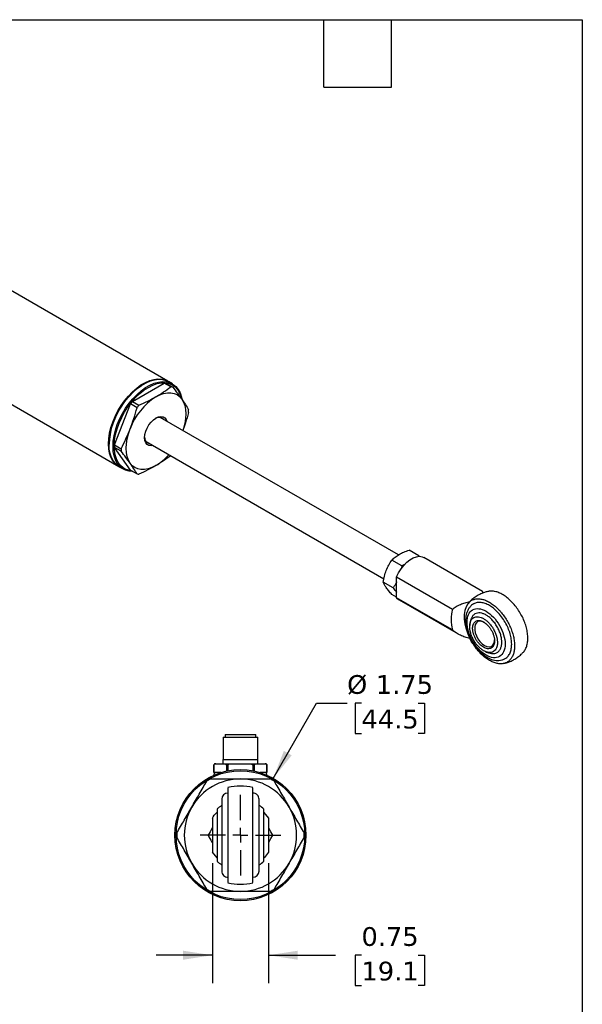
# Model space of a CAD drawing. Header units: inches. Extents: x 0.7 to 32.2, y 0.7 to 24.8.
# Tile 5 of 5: x 24.7 to 32.2, y 11.6 to 24.8. Entities that reach past the tile are written whole.
import ezdxf

# ---------------------------------------------------------------- set-up
doc = ezdxf.new("R2010")
doc.units = ezdxf.units.IN
doc.header["$LTSCALE"] = 3
doc.header["$MEASUREMENT"] = 0
doc.linetypes.add('SLD-Center', pattern=[0.75, 0.6, -0.05, 0.05, -0.05])
doc.linetypes.add('SLD-Solid', pattern=[0])
doc.layers.add('CENTER', color=40, linetype='SLD-Center')
doc.layers.add('DIMENSIONS', color=140, linetype='SLD-Solid', lineweight=25)
doc.layers.add('TEXT', color=140, linetype='SLD-Solid', lineweight=25)
doc.styles.add('SLDTEXTSTYLE0', font='VERDANA.TTF')
doc.dimstyles.new('SLDDIMSTYLE5', dxfattribs={"dimtxt": 0.254883, "dimasz": 0.39, "dimexe": 0, "dimexo": 0.0625, "dimgap": 0.063721, "dimtad": 0, "dimtih": 1, "dimtoh": 1, "dimrnd": 1e-09, "dimzin": 12, "dimdsep": 46, "dimtxsty": 'SLDTEXTSTYLE0', "dimsah": 1, "dimcen": 0, "dimadec": 0, "dimazin": 3, "dimtfac": 1, "dimtofl": 0, "dimtmove": 0, "dimatfit": 3, "dimfxl": 0, "dimfrac": 2, "dimtolj": 1, "dimtzin": 12, "dimarcsym": 0})
doc.dimstyles.new('SLDDIMSTYLE6', dxfattribs={"dimtxt": 0.254883, "dimasz": 0.39, "dimexe": 0, "dimexo": 0.0625, "dimgap": 0.063721, "dimtad": 0, "dimtih": 1, "dimtoh": 1, "dimrnd": 1e-09, "dimdsep": 46, "dimtxsty": 'SLDTEXTSTYLE0', "dimsah": 1, "dimcen": 0.09, "dimadec": 0, "dimazin": 2, "dimtfac": 1, "dimtmove": 0, "dimatfit": 0, "dimfxl": 0, "dimfrac": 2, "dimtolj": 1, "dimtzin": 12, "dimarcsym": 0})

# ---------------------------------------------------------------- blocks, each defined once
blk = doc.blocks.new('_D_6')
at = {"layer": 'DIMENSIONS'}
for p, q in [((28.122, 14.62), (28.702, 15.624)), ((28.702, 15.624), (29.109, 15.624)), ((29.301, 15.624), (29.215, 15.624)), ((29.215, 15.624), (29.215, 15.219)), ((30.058, 15.624), (30.144, 15.624)), ((30.144, 15.624), (30.144, 15.219)), ((29.215, 15.219), (29.301, 15.219)), ((30.144, 15.219), (30.058, 15.219))]:
    blk.add_line(p, q, dxfattribs=at)
blk.add_solid([(28.122, 14.62), (28.369, 14.928), (28.265, 14.988)], dxfattribs=at)
at = {"layer": 'DIMENSIONS', "char_height": 0.25, "attachment_point": 1, "style": 'SLDTEXTSTYLE0'}
for s, insert in [('%%c', (29.109, 15.999)), ('1.75', (29.493, 15.999)), ('44.5', (29.301, 15.537))]:
    blk.add_mtext(s, dxfattribs=dict(at, insert=insert))
blk = doc.blocks.new('_D_7')
at = {"layer": 'DIMENSIONS'}
for p, q in [((27.31, 13.487), (27.31, 11.884)), ((28.06, 13.487), (28.06, 11.884)), ((27.31, 12.259), (26.56, 12.259)), ((28.06, 12.259), (28.956, 12.259)), ((29.301, 12.259), (29.215, 12.259)), ((29.215, 12.259), (29.215, 11.854)), ((30.058, 12.259), (30.144, 12.259)), ((30.144, 12.259), (30.144, 11.854)), ((29.215, 11.854), (29.301, 11.854)), ((30.144, 11.854), (30.058, 11.854))]:
    blk.add_line(p, q, dxfattribs=at)
for points in [[(27.31, 12.259), (26.92, 12.319), (26.92, 12.199)], [(28.06, 12.259), (28.45, 12.199), (28.45, 12.319)]]:
    blk.add_solid(points, dxfattribs=at)
at = {"layer": 'DIMENSIONS', "char_height": 0.25, "attachment_point": 1, "style": 'SLDTEXTSTYLE0'}
for s, insert in [('0.75', (29.301, 12.634)), ('19.1', (29.301, 12.172))]:
    blk.add_mtext(s, dxfattribs=dict(at, insert=insert))
blk = doc.blocks.new('SW_CENTERMARKSYMBOL_2')
at = {"layer": 'CENTER', "color": 0}
for p, q in [((0, 0.2), (0, 0.54)), ((-0.2, 0), (-0.54, 0)), ((0, 0), (-0.1, 0)), ((0, 0), (0, 0.1)), ((0, 0), (0, -0.1)), ((0, 0), (0.1, 0)), ((0.2, 0), (0.54, 0)), ((0, -0.2), (0, -0.54))]:
    blk.add_line(p, q, dxfattribs=at)

msp = doc.modelspace()

# ---------------------------------------------------------------- linework, layer by layer
for p, q in [((26.715, 19.923), (21.077, 23.178)), ((20.092, 22.23), (26.059, 18.786)), ((26.243, 19.652), (26.668, 19.896)), ((26.395, 19.886), (26.387, 19.881)), ((26.754, 19.847), (26.668, 19.896)), ((26.694, 19.894), (26.781, 19.844)), ((26.776, 19.888), (26.723, 19.918)), ((26.005, 19.072), (26.217, 19.619)), ((26.304, 19.569), (26.217, 19.619)), ((26.243, 19.652), (26.33, 19.602)), ((29.794, 17.604), (26.614, 19.439)), ((26.619, 19.438), (26.622, 19.434)), ((25.931, 19.091), (25.931, 19.082)), ((26.005, 19.072), (26.092, 19.022)), ((26.427, 19.116), (29.601, 17.283)), ((26.427, 19.112), (26.432, 19.113)), ((26.217, 18.735), (26.005, 19.037)), ((26.092, 18.987), (26.005, 19.037)), ((26.066, 18.782), (26.12, 18.751)), ((26.217, 18.735), (26.304, 18.685)), ((30.067, 17.592), (29.937, 17.667)), ((29.838, 17.459), (29.708, 17.534)), ((30.067, 17.592), (30.059, 17.584)), ((30.076, 17.582), (30.067, 17.592)), ((30.919, 17.117), (30.134, 17.57)), ((29.838, 17.459), (29.83, 17.416)), ((29.877, 17.474), (29.838, 17.459)), ((29.723, 17.163), (29.593, 17.239)), ((29.771, 17.309), (30.516, 16.879)), ((29.771, 17.033), (29.771, 17.309)), ((29.771, 17.038), (29.708, 17.075)), ((30.516, 16.603), (29.771, 17.033)), ((29.806, 17.002), (30.591, 16.549)), ((27.453, 15.17), (27.453, 14.874)), ((27.453, 15.17), (27.685, 15.17)), ((27.48, 15.206), (27.48, 15.17)), ((27.48, 15.206), (27.685, 15.206)), ((27.685, 15.206), (27.89, 15.206)), ((27.685, 15.17), (27.917, 15.17)), ((27.89, 15.17), (27.89, 15.206)), ((27.917, 14.874), (27.917, 15.17)), ((27.451, 14.874), (27.451, 14.815)), ((27.451, 14.874), (27.685, 14.874)), ((27.685, 14.874), (27.919, 14.874)), ((27.919, 14.815), (27.919, 14.874)), ((27.33, 14.796), (27.33, 14.697)), ((27.33, 14.796), (27.331, 14.796)), ((27.331, 14.697), (27.331, 14.796)), ((27.355, 14.815), (27.473, 14.815)), ((27.497, 14.796), (27.519, 14.796)), ((27.497, 14.796), (27.497, 14.717)), ((27.519, 14.721), (27.519, 14.796)), ((27.566, 14.815), (27.803, 14.815)), ((27.851, 14.796), (27.873, 14.796)), ((27.851, 14.796), (27.851, 14.721)), ((27.873, 14.717), (27.873, 14.796)), ((27.897, 14.815), (28.015, 14.815)), ((28.039, 14.697), (28.039, 14.796)), ((28.039, 14.796), (28.039, 14.697)), ((28.039, 14.796), (28.039, 14.796)), ((27.33, 14.697), (27.331, 14.697)), ((27.37, 14.697), (27.331, 14.697)), ((27.423, 14.697), (27.37, 14.697)), ((27.999, 14.697), (27.946, 14.697)), ((28.039, 14.697), (27.999, 14.697)), ((28.039, 14.697), (28.039, 14.697)), ((27.31, 14.088), (27.31, 13.637)), ((27.997, 14.165), (28.06, 14.088)), ((28.06, 14.088), (28.06, 13.637)), ((27.372, 13.56), (27.31, 13.637))]:
    msp.add_line(p, q)
at = {"flags": 128}
for points in [[(26.063, 18.784), (26.048, 18.792), (26.011, 18.823), (25.98, 18.862), (25.955, 18.908), (25.937, 18.962), (25.926, 19.022), (25.923, 19.087), (25.926, 19.156), (25.937, 19.228), (25.955, 19.303), (25.98, 19.378), (26.011, 19.453), (26.048, 19.526), (26.091, 19.597), (26.138, 19.663), (26.189, 19.725), (26.243, 19.781), (26.3, 19.831), (26.357, 19.873), (26.416, 19.906), (26.474, 19.931), (26.53, 19.947), (26.584, 19.953), (26.635, 19.951), (26.682, 19.938), (26.719, 19.921)], [(26.066, 18.782), (26.056, 18.788), (26.019, 18.818), (25.988, 18.857), (25.963, 18.904), (25.945, 18.957), (25.934, 19.017), (25.931, 19.082), (25.934, 19.151), (25.945, 19.224), (25.963, 19.298), (25.988, 19.373), (26.019, 19.448), (26.056, 19.521), (26.099, 19.592), (26.146, 19.659), (26.197, 19.721), (26.251, 19.777), (26.308, 19.826), (26.365, 19.868), (26.424, 19.902), (26.482, 19.926), (26.538, 19.942), (26.592, 19.949), (26.643, 19.946), (26.69, 19.934), (26.723, 19.918)], [(26.243, 18.72), (26.199, 18.723), (26.152, 18.736), (26.109, 18.757), (26.072, 18.788), (26.041, 18.826), (26.016, 18.873), (25.998, 18.927), (25.987, 18.986), (25.984, 19.051), (25.987, 19.121), (25.998, 19.193), (26.016, 19.268), (26.041, 19.343), (26.072, 19.418), (26.109, 19.491), (26.152, 19.561), (26.199, 19.628), (26.25, 19.69), (26.304, 19.746), (26.361, 19.795), (26.418, 19.837), (26.477, 19.871), (26.535, 19.896), (26.591, 19.912), (26.645, 19.918), (26.696, 19.915), (26.743, 19.903), (26.786, 19.881), (26.823, 19.851), (26.854, 19.812), (26.879, 19.766), (26.897, 19.712), (26.902, 19.688)], [(26.456, 19.841), (26.514, 19.871), (26.571, 19.891), (26.627, 19.902), (26.679, 19.903), (26.728, 19.894), (26.773, 19.876), (26.812, 19.849), (26.846, 19.813), (26.873, 19.769), (26.893, 19.717), (26.902, 19.678)], [(26.232, 18.727), (26.207, 18.73), (26.16, 18.743), (26.118, 18.766), (26.082, 18.797), (26.051, 18.838), (26.028, 18.886), (26.011, 18.941), (26.002, 19.002), (26, 19.068), (26.005, 19.139), (26.018, 19.212), (26.039, 19.287), (26.066, 19.363), (26.099, 19.437), (26.138, 19.51), (26.183, 19.579), (26.232, 19.644), (26.284, 19.704), (26.34, 19.757), (26.397, 19.803), (26.456, 19.841)], [(26.556, 19.716), (26.608, 19.742), (26.659, 19.76), (26.709, 19.769), (26.755, 19.769), (26.798, 19.761), (26.838, 19.744), (26.872, 19.718), (26.901, 19.685)], [(26.901, 19.685), (26.924, 19.644), (26.941, 19.597), (26.951, 19.544), (26.954, 19.486), (26.951, 19.424), (26.941, 19.359), (26.924, 19.293), (26.915, 19.265)], [(26.515, 19.065), (26.491, 19.061), (26.462, 19.066), (26.438, 19.08), (26.42, 19.102), (26.409, 19.133), (26.405, 19.169), (26.409, 19.21), (26.42, 19.254), (26.438, 19.297), (26.462, 19.339), (26.491, 19.376), (26.523, 19.407), (26.556, 19.431), (26.59, 19.446), (26.622, 19.452), (26.651, 19.447), (26.675, 19.434), (26.693, 19.411), (26.702, 19.389)], [(26.619, 19.436), (26.617, 19.44), (26.616, 19.441)], [(26.212, 18.828), (26.189, 18.869), (26.172, 18.916), (26.162, 18.969), (26.159, 19.027), (26.162, 19.089), (26.172, 19.154), (26.189, 19.22), (26.212, 19.287)], [(26.435, 19.111), (26.432, 19.111), (26.43, 19.112)], [(26.556, 18.797), (26.504, 18.771), (26.453, 18.753), (26.404, 18.744), (26.357, 18.744), (26.314, 18.752), (26.275, 18.769), (26.241, 18.795), (26.212, 18.828)], [(29.771, 17.309), (29.797, 17.364), (29.829, 17.417), (29.866, 17.464), (29.906, 17.506), (29.949, 17.54), (29.992, 17.565), (30.035, 17.58), (30.075, 17.585), (30.112, 17.58), (30.134, 17.57)], [(29.771, 17.033), (29.797, 17.007), (29.806, 17.002)], [(30.75, 16.981), (30.72, 16.95), (30.697, 16.91), (30.681, 16.862), (30.673, 16.808), (30.673, 16.748), (30.681, 16.684), (30.697, 16.619), (30.72, 16.552), (30.75, 16.486)], [(30.945, 16.701), (30.913, 16.714), (30.883, 16.719), (30.857, 16.713), (30.836, 16.697), (30.821, 16.673), (30.813, 16.642), (30.813, 16.605), (30.821, 16.564), (30.836, 16.523), (30.857, 16.483), (30.883, 16.447), (30.913, 16.417), (30.945, 16.394), (30.977, 16.38), (31.007, 16.376), (31.033, 16.381), (31.054, 16.397), (31.069, 16.421), (31.077, 16.452), (31.078, 16.47)]]:
    msp.add_lwpolyline(points, dxfattribs=at)
for radius in [0.875, 0.86]:
    msp.add_circle((27.685, 13.862), radius)
for centre, radius, start, end in [((26.916, 19.049), 0.986, 122.4546, 177.5508), ((26.658, 19.64), 0.257, 81.9467, 87.8343), ((26.745, 19.59), 0.257, 81.9467, 87.8343), ((27.022, 18.989), 0.863, 122.638, 159.7729), ((27.033, 18.99), 1.031, 140.0404, 142.3705), ((27.12, 18.94), 1.031, 140.0404, 142.3705), ((26.392, 19.525), 0.601, 358.3307, 1.6693), ((26.595, 19.357), 0.0837, 45.049, 124.0367), ((26.606, 19.055), 0.601, 178.3307, 181.6693), ((26.488, 19.172), 0.0828, 175.4707, 255.4543), ((26.692, 19.005), 0.601, 178.3307, 181.6693), ((26.188, 19.41), 0.715, 300.985, 319.0474), ((26.34, 18.94), 0.257, 261.9467, 267.8343), ((31.063, 16.686), 0.431, 127.0329, 136.7079), ((31.026, 16.741), 0.528, 164.8418, 195.1582), ((27.685, 13.862), 0.75, 90, 150), ((27.685, 13.862), 0.85, 118.0725, 121.9275), ((27.36, 14.668), 0.0295, 90, 190.1823), ((27.685, 13.862), 0.75, 30, 90), ((28.01, 14.668), 0.0295, 349.8177, 90), ((27.685, 13.862), 0.85, 58.0725, 61.9275), ((27.685, 13.862), 0.656, 90, 104.7472), ((27.685, 13.862), 0.656, 75.2465, 90), ((27.518, 14.341), 0.0833, 90.0185, 180), ((27.851, 14.341), 0.0833, 0, 90.0185), ((27.685, 13.862), 0.75, 150, 210), ((27.685, 13.862), 0.468, 48.1426, 57.7592), ((27.685, 13.862), 0.75, 330, 30), ((27.685, 13.862), 0.85, 178.0725, 181.9275), ((27.685, 13.862), 0.85, 358.0725, 1.9275), ((27.685, 13.862), 0.75, 210, 270), ((27.685, 13.862), 0.75, 270, 330), ((27.685, 13.862), 0.469, 302.2409, 311.8623), ((27.518, 13.383), 0.0833, 180, 270.0185), ((27.851, 13.383), 0.0833, 270.0185, 0), ((27.685, 13.862), 0.656, 255.2465, 270), ((27.685, 13.862), 0.656, 270, 284.7472), ((27.685, 13.862), 0.85, 238.0725, 241.9275), ((27.685, 13.862), 0.85, 298.0725, 301.9275)]:
    msp.add_arc(centre, radius, start, end)
for points, knots in [([(26.556, 19.716), (26.592, 19.736), (26.626, 19.758), (26.692, 19.801), (26.723, 19.824), (26.754, 19.847)], [0, 0, 0, 0, 0.5, 0.5, 1, 1, 1, 1]), ([(26.781, 19.844), (26.803, 19.817), (26.824, 19.789), (26.864, 19.736), (26.883, 19.71), (26.901, 19.685)], [0, 0, 0, 0, 0.5, 0.5, 1, 1, 1, 1]), ([(26.33, 19.602), (26.37, 19.619), (26.409, 19.638), (26.484, 19.676), (26.521, 19.695), (26.556, 19.716)], [0, 0, 0, 0, 0.5, 0.5, 1, 1, 1, 1]), ([(26.901, 19.685), (26.919, 19.66), (26.935, 19.635), (26.965, 19.588), (26.979, 19.565), (26.993, 19.542)], [0, 0, 0, 0, 0.5, 0.5, 1, 1, 1, 1]), ([(26.212, 19.287), (26.23, 19.333), (26.246, 19.38), (26.277, 19.473), (26.291, 19.521), (26.304, 19.569)], [0, 0, 0, 0, 0.5, 0.5, 1, 1, 1, 1]), ([(26.993, 19.507), (26.979, 19.46), (26.956, 19.378), (26.927, 19.299), (26.915, 19.265)], [0, 0, 0, 0, 0.58204, 1, 1, 1, 1]), ([(26.092, 19.022), (26.114, 19.065), (26.135, 19.108), (26.175, 19.197), (26.194, 19.242), (26.212, 19.287)], [0, 0, 0, 0, 0.5, 0.5, 1, 1, 1, 1]), ([(26.212, 18.828), (26.194, 18.853), (26.175, 18.879), (26.135, 18.932), (26.114, 18.96), (26.092, 18.987)], [0, 0, 0, 0, 0.5, 0.5, 1, 1, 1, 1]), ([(26.304, 18.685), (26.291, 18.708), (26.277, 18.731), (26.246, 18.778), (26.23, 18.803), (26.212, 18.828)], [0, 0, 0, 0, 0.5, 0.5, 1, 1, 1, 1]), ([(26.754, 18.928), (26.723, 18.905), (26.692, 18.883), (26.626, 18.839), (26.592, 18.818), (26.556, 18.797)], [0, 0, 0, 0, 0.5, 0.5, 1, 1, 1, 1]), ([(26.556, 18.797), (26.521, 18.777), (26.484, 18.757), (26.409, 18.719), (26.37, 18.701), (26.33, 18.683)], [0, 0, 0, 0, 0.5, 0.5, 1, 1, 1, 1]), ([(29.805, 17.611), (29.824, 17.622), (29.845, 17.633), (29.89, 17.651), (29.913, 17.659), (29.937, 17.667)], [0, 0, 0, 0, 0.5, 0.5, 1, 1, 1, 1]), ([(29.632, 17.397), (29.642, 17.422), (29.654, 17.446), (29.679, 17.492), (29.693, 17.513), (29.708, 17.534)], [0, 0, 0, 0, 0.5, 0.5, 1, 1, 1, 1]), ([(29.708, 17.534), (29.721, 17.548), (29.735, 17.562), (29.767, 17.588), (29.785, 17.6), (29.805, 17.611)], [0, 0, 0, 0, 0.5, 0.5, 1, 1, 1, 1]), ([(29.593, 17.239), (29.597, 17.266), (29.602, 17.293), (29.615, 17.346), (29.623, 17.372), (29.632, 17.397)], [0, 0, 0, 0, 0.5, 0.5, 1, 1, 1, 1]), ([(29.632, 17.167), (29.623, 17.181), (29.615, 17.194), (29.602, 17.217), (29.597, 17.228), (29.593, 17.239)], [0, 0, 0, 0, 0.5, 0.5, 1, 1, 1, 1]), ([(29.771, 17.243), (29.769, 17.239), (29.761, 17.222), (29.745, 17.196), (29.73, 17.174), (29.723, 17.163)], [0, 0, 0, 0, 0.156548, 0.577434, 1, 1, 1, 1]), ([(29.708, 17.075), (29.693, 17.092), (29.679, 17.108), (29.654, 17.138), (29.642, 17.153), (29.632, 17.167)], [0, 0, 0, 0, 0.5, 0.5, 1, 1, 1, 1]), ([(29.723, 17.163), (29.737, 17.147), (29.755, 17.128), (29.769, 17.11), (29.771, 17.107)], [0, 0, 0, 0, 0.8263652, 1, 1, 1, 1]), ([(30.997, 17.116), (30.983, 17.113), (30.952, 17.106), (30.905, 17.089), (30.856, 17.065), (30.821, 17.044), (30.804, 17.03), (30.802, 17.028)], [0, 0, 0, 0, 0.198984, 0.435522, 0.693679, 0.967118, 1, 1, 1, 1]), ([(30.925, 17.095), (30.924, 17.099), (30.922, 17.11), (30.92, 17.117), (30.919, 17.117), (30.918, 17.117)], [0, 0, 0, 0, 0.280583, 0.890054, 1, 1, 1, 1]), ([(31.464, 16.307), (31.464, 16.307), (31.476, 16.317), (31.493, 16.347), (31.513, 16.398), (31.522, 16.457), (31.523, 16.522), (31.513, 16.592), (31.495, 16.666), (31.468, 16.739), (31.432, 16.811), (31.39, 16.879), (31.342, 16.942), (31.289, 16.998), (31.234, 17.045), (31.177, 17.081), (31.12, 17.107), (31.066, 17.12), (31.024, 17.123), (31.003, 17.117), (30.997, 17.115)], [0, 0, 0, 0, 0.000589, 0.062413, 0.122494, 0.184318, 0.2444, 0.306224, 0.366305, 0.428129, 0.488211, 0.550035, 0.610117, 0.67194, 0.732022, 0.793846, 0.853928, 0.915752, 0.975833, 1, 1, 1, 1]), ([(30.516, 16.879), (30.532, 16.892), (30.549, 16.904), (30.584, 16.925), (30.603, 16.935), (30.643, 16.952), (30.664, 16.959), (30.706, 16.972), (30.728, 16.977), (30.75, 16.981)], [0, 0, 0, 0, 0.25, 0.25, 0.5, 0.5, 0.75, 0.75, 1, 1, 1, 1]), ([(30.75, 16.981), (30.761, 16.991), (30.773, 16.998), (30.798, 17.009), (30.812, 17.013), (30.834, 17.017), (30.841, 17.018), (30.856, 17.019), (30.864, 17.019), (30.887, 17.017), (30.903, 17.014), (30.928, 17.008), (30.937, 17.005), (30.954, 16.999), (30.962, 16.996), (30.988, 16.985), (31.005, 16.975), (31.031, 16.959), (31.039, 16.954), (31.056, 16.942), (31.065, 16.935), (31.09, 16.915), (31.107, 16.9), (31.131, 16.876), (31.139, 16.868), (31.154, 16.851), (31.162, 16.842), (31.185, 16.814), (31.199, 16.795), (31.227, 16.755), (31.239, 16.735), (31.263, 16.692), (31.274, 16.671), (31.294, 16.627), (31.303, 16.605), (31.314, 16.571), (31.318, 16.56), (31.324, 16.538), (31.327, 16.527), (31.335, 16.494), (31.339, 16.473), (31.343, 16.441), (31.344, 16.431), (31.345, 16.41), (31.345, 16.4), (31.345, 16.37), (31.344, 16.351), (31.34, 16.324), (31.339, 16.315), (31.335, 16.298), (31.332, 16.29), (31.325, 16.266), (31.318, 16.251), (31.307, 16.231), (31.303, 16.225), (31.294, 16.213), (31.289, 16.207), (31.274, 16.191), (31.263, 16.182), (31.24, 16.167), (31.227, 16.162), (31.2, 16.153), (31.185, 16.151), (31.155, 16.149), (31.139, 16.15), (31.115, 16.154), (31.107, 16.156), (31.09, 16.16), (31.082, 16.163), (31.057, 16.171), (31.04, 16.179), (31.005, 16.197), (30.988, 16.208), (30.954, 16.232), (30.937, 16.245), (30.912, 16.268), (30.904, 16.275), (30.888, 16.291), (30.88, 16.3), (30.856, 16.325), (30.841, 16.344), (30.82, 16.372), (30.813, 16.382), (30.799, 16.402), (30.792, 16.412), (30.773, 16.443), (30.761, 16.464), (30.75, 16.486)], [0, 0, 0, 0, 0.03125, 0.03125, 0.0625, 0.0625, 0.078125, 0.078125, 0.09375, 0.09375, 0.125, 0.125, 0.140625, 0.140625, 0.15625, 0.15625, 0.1875, 0.1875, 0.203125, 0.203125, 0.21875, 0.21875, 0.25, 0.25, 0.265625, 0.265625, 0.28125, 0.28125, 0.3125, 0.3125, 0.34375, 0.34375, 0.375, 0.375, 0.40625, 0.40625, 0.421875, 0.421875, 0.4375, 0.4375, 0.46875, 0.46875, 0.484375, 0.484375, 0.5, 0.5, 0.53125, 0.53125, 0.546875, 0.546875, 0.5625, 0.5625, 0.59375, 0.59375, 0.609375, 0.609375, 0.625, 0.625, 0.65625, 0.65625, 0.6875, 0.6875, 0.71875, 0.71875, 0.75, 0.75, 0.765625, 0.765625, 0.78125, 0.78125, 0.8125, 0.8125, 0.84375, 0.84375, 0.875, 0.875, 0.890625, 0.890625, 0.90625, 0.90625, 0.9375, 0.9375, 0.953125, 0.953125, 0.96875, 0.96875, 1, 1, 1, 1]), ([(31.307, 16.412), (31.306, 16.434), (31.304, 16.478), (31.288, 16.552), (31.26, 16.629), (31.221, 16.707), (31.174, 16.779), (31.12, 16.842), (31.065, 16.892), (31.009, 16.93), (30.953, 16.957), (30.898, 16.97), (30.844, 16.97), (30.814, 16.956), (30.799, 16.95)], [0, 0, 0, 0, 0.077819, 0.160299, 0.246208, 0.333941, 0.421673, 0.507582, 0.590063, 0.667882, 0.745701, 0.828181, 0.91409, 1, 1, 1, 1]), ([(30.8, 16.949), (30.79, 16.944), (30.768, 16.93), (30.741, 16.901), (30.719, 16.864), (30.703, 16.823), (30.694, 16.779), (30.691, 16.731), (30.694, 16.683), (30.702, 16.635), (30.714, 16.59), (30.727, 16.55), (30.742, 16.514), (30.757, 16.481), (30.77, 16.459), (30.775, 16.449)], [0, 0, 0, 0, 0.070384, 0.163504, 0.249454, 0.337341, 0.425949, 0.513867, 0.599874, 0.682936, 0.760162, 0.828951, 0.883584, 0.946938, 1, 1, 1, 1]), ([(30.711, 16.705), (30.711, 16.783), (30.737, 16.842), (30.833, 16.897), (30.897, 16.891), (31.032, 16.813), (31.097, 16.745), (31.192, 16.58), (31.219, 16.49), (31.219, 16.412)], [0, 0, 0, 0, 0.25, 0.25, 0.5, 0.5, 0.75, 0.75, 1, 1, 1, 1]), ([(31.175, 16.437), (31.174, 16.452), (31.173, 16.484), (31.161, 16.536), (31.142, 16.59), (31.114, 16.645), (31.081, 16.696), (31.043, 16.74), (31.004, 16.776), (30.965, 16.803), (30.925, 16.821), (30.886, 16.831), (30.849, 16.83), (30.815, 16.818), (30.788, 16.794), (30.772, 16.771), (30.767, 16.753), (30.766, 16.75)], [0, 0, 0, 0, 0.064886, 0.133659, 0.205291, 0.278443, 0.351595, 0.423226, 0.491999, 0.556885, 0.621771, 0.690544, 0.762176, 0.835328, 0.90848, 0.980112, 1, 1, 1, 1]), ([(31.219, 16.412), (31.219, 16.334), (31.192, 16.275), (31.097, 16.22), (31.032, 16.226), (30.897, 16.304), (30.833, 16.372), (30.737, 16.537), (30.711, 16.627), (30.711, 16.705)], [0, 0, 0, 0, 0.25, 0.25, 0.5, 0.5, 0.75, 0.75, 1, 1, 1, 1]), ([(30.746, 16.646), (30.746, 16.648), (30.746, 16.653), (30.747, 16.659), (30.747, 16.665), (30.748, 16.671), (30.749, 16.677), (30.75, 16.687), (30.753, 16.701), (30.759, 16.718), (30.767, 16.733), (30.779, 16.751), (30.8, 16.768), (30.829, 16.778), (30.863, 16.779), (30.897, 16.771), (30.932, 16.754), (30.966, 16.731), (31.001, 16.699), (31.034, 16.66), (31.064, 16.615), (31.087, 16.567), (31.101, 16.53), (31.108, 16.504), (31.111, 16.489), (31.114, 16.474), (31.115, 16.46), (31.116, 16.446), (31.117, 16.437), (31.117, 16.433)], [0, 0, 0, 0, 0.009658, 0.019246, 0.028837, 0.038502, 0.048306, 0.058313, 0.088096, 0.120109, 0.150634, 0.184482, 0.250136, 0.31579, 0.38008, 0.441804, 0.500039, 0.558274, 0.619998, 0.68672, 0.749939, 0.815725, 0.879882, 0.900044, 0.920127, 0.940148, 0.960122, 0.980067, 1, 1, 1, 1]), ([(30.765, 16.75), (30.76, 16.732), (30.751, 16.704), (30.748, 16.674), (30.747, 16.663)], [0, 0, 0, 0, 0.634821, 1, 1, 1, 1]), ([(30.785, 16.624), (30.785, 16.626), (30.785, 16.63), (30.786, 16.636), (30.786, 16.642), (30.787, 16.648), (30.788, 16.656), (30.791, 16.667), (30.796, 16.68), (30.802, 16.692), (30.812, 16.706), (30.827, 16.72), (30.847, 16.727), (30.864, 16.728), (30.877, 16.728), (30.891, 16.725), (30.903, 16.722), (30.914, 16.717), (30.923, 16.713), (30.929, 16.71), (30.932, 16.708)], [0, 0, 0, 0, 0.023337, 0.04663, 0.069912, 0.093213, 0.116565, 0.178305, 0.240092, 0.304406, 0.368768, 0.500006, 0.631244, 0.695557, 0.759919, 0.821659, 0.883446, 0.922311, 0.961114, 1, 1, 1, 1]), ([(30.932, 16.708), (30.933, 16.707), (30.937, 16.705), (30.942, 16.702), (30.948, 16.698), (30.953, 16.694), (30.961, 16.688), (30.972, 16.679), (30.986, 16.665), (30.999, 16.651), (31.016, 16.629), (31.036, 16.6), (31.051, 16.568), (31.062, 16.542), (31.068, 16.523), (31.072, 16.505), (31.075, 16.489), (31.077, 16.476), (31.078, 16.465), (31.078, 16.459), (31.078, 16.455)], [0, 0, 0, 0, 0.023337, 0.04663, 0.069912, 0.093213, 0.116565, 0.178305, 0.240092, 0.304406, 0.368768, 0.500006, 0.631244, 0.695557, 0.759919, 0.821659, 0.883446, 0.922311, 0.961114, 1, 1, 1, 1]), ([(30.75, 16.486), (30.728, 16.492), (30.706, 16.498), (30.664, 16.513), (30.644, 16.522), (30.614, 16.536), (30.604, 16.541), (30.585, 16.552), (30.576, 16.558), (30.549, 16.575), (30.532, 16.588), (30.516, 16.603)], [0, 0, 0, 0, 0.25, 0.25, 0.5, 0.5, 0.625, 0.625, 0.75, 0.75, 1, 1, 1, 1]), ([(31.117, 16.433), (31.117, 16.43), (31.117, 16.425), (31.116, 16.418), (31.116, 16.411), (31.115, 16.404), (31.114, 16.398), (31.113, 16.391), (31.111, 16.385), (31.11, 16.379), (31.108, 16.373), (31.106, 16.367), (31.1, 16.352), (31.087, 16.331), (31.064, 16.311), (31.034, 16.301), (31.001, 16.3), (30.966, 16.308), (30.932, 16.324), (30.897, 16.348), (30.863, 16.379), (30.829, 16.418), (30.8, 16.463), (30.776, 16.511), (30.761, 16.552), (30.753, 16.583), (30.75, 16.602), (30.748, 16.616), (30.747, 16.626), (30.747, 16.636), (30.746, 16.643), (30.746, 16.646)], [0, 0, 0, 0, 0.0108759, 0.0217526, 0.032633, 0.04352, 0.0544162, 0.0653245, 0.0762476, 0.0871881, 0.0981487, 0.1091318, 0.12014, 0.184313, 0.2500922, 0.3133317, 0.3800424, 0.4417704, 0.5000099, 0.5582494, 0.6199774, 0.6842717, 0.7499304, 0.8155892, 0.8798835, 0.9118937, 0.9416843, 0.956381, 0.9708469, 0.9854662, 1, 1, 1, 1]), ([(31.078, 16.455), (31.078, 16.453), (31.078, 16.449), (31.077, 16.443), (31.077, 16.437), (31.076, 16.431), (31.075, 16.423), (31.072, 16.412), (31.068, 16.399), (31.062, 16.387), (31.051, 16.373), (31.036, 16.359), (31.012, 16.351), (30.986, 16.35), (30.959, 16.357), (30.932, 16.37), (30.904, 16.388), (30.877, 16.413), (30.851, 16.444), (30.827, 16.479), (30.812, 16.511), (30.802, 16.537), (30.796, 16.556), (30.791, 16.574), (30.788, 16.59), (30.786, 16.603), (30.786, 16.613), (30.785, 16.62), (30.785, 16.624)], [0, 0, 0, 0, 0.011674, 0.023326, 0.034972, 0.046628, 0.058309, 0.089193, 0.120101, 0.152273, 0.184469, 0.250118, 0.315768, 0.380053, 0.441772, 0.500003, 0.558234, 0.619953, 0.684238, 0.749887, 0.815537, 0.847708, 0.879904, 0.910788, 0.941696, 0.961138, 0.980548, 1, 1, 1, 1]), ([(30.775, 16.449), (30.786, 16.431), (30.802, 16.406), (30.827, 16.371), (30.851, 16.343), (30.88, 16.312), (30.912, 16.283), (30.946, 16.256), (30.983, 16.233), (31.02, 16.215), (31.059, 16.201), (31.098, 16.194), (31.138, 16.193), (31.176, 16.2), (31.203, 16.209), (31.216, 16.217), (31.218, 16.219)], [0, 0, 0, 0, 0.098765, 0.139016, 0.205416, 0.273744, 0.346471, 0.421753, 0.498957, 0.577622, 0.657357, 0.737797, 0.818728, 0.900357, 0.983696, 1, 1, 1, 1]), ([(31.031, 16.291), (31.035, 16.29), (31.052, 16.285), (31.081, 16.288), (31.114, 16.299), (31.142, 16.322), (31.161, 16.355), (31.173, 16.393), (31.174, 16.423), (31.175, 16.437)], [0, 0, 0, 0, 0.044975, 0.206615, 0.371685, 0.536755, 0.698395, 0.853582, 1, 1, 1, 1]), ([(30.947, 16.318), (30.95, 16.317), (30.97, 16.306), (30.999, 16.296), (31.024, 16.292), (31.031, 16.291)], [0, 0, 0, 0, 0.13458, 0.776913, 1, 1, 1, 1]), ([(31.198, 16.154), (31.212, 16.157), (31.242, 16.164), (31.289, 16.181), (31.339, 16.205), (31.388, 16.237), (31.43, 16.271), (31.454, 16.297), (31.463, 16.307)], [0, 0, 0, 0, 0.136921, 0.300185, 0.47837, 0.667103, 0.8639, 1, 1, 1, 1]), ([(31.219, 16.219), (31.219, 16.219), (31.235, 16.224), (31.259, 16.25), (31.288, 16.295), (31.304, 16.349), (31.306, 16.392), (31.307, 16.412)], [0, 0, 0, 0, 0.005428, 0.26672, 0.522583, 0.768233, 1, 1, 1, 1]), ([(27.355, 14.815), (27.353, 14.815), (27.35, 14.815), (27.35, 14.815), (27.347, 14.815), (27.346, 14.815), (27.346, 14.815), (27.345, 14.815), (27.344, 14.814), (27.344, 14.814), (27.343, 14.814), (27.341, 14.813), (27.338, 14.812), (27.336, 14.809), (27.333, 14.806), (27.332, 14.804), (27.332, 14.803), (27.331, 14.801), (27.331, 14.799), (27.331, 14.797), (27.33, 14.796)], [0, 0, 0, 0, 0.391217, 0.608812, 0.656106, 0.663643, 0.670091, 0.675923, 0.681651, 0.687711, 0.694388, 0.710039, 0.750138, 0.844649, 0.884457, 0.913556, 0.925381, 0.936208, 0.956873, 1, 1, 1, 1]), ([(27.331, 14.796), (27.331, 14.798), (27.331, 14.8), (27.333, 14.804), (27.333, 14.806), (27.336, 14.809), (27.339, 14.811), (27.345, 14.815), (27.35, 14.815), (27.355, 14.815)], [0, 0, 0, 0, 0.125, 0.125, 0.25, 0.25, 0.5, 0.5, 1, 1, 1, 1]), ([(27.473, 14.815), (27.475, 14.815), (27.478, 14.815), (27.482, 14.814), (27.484, 14.813), (27.489, 14.811), (27.491, 14.809), (27.494, 14.806), (27.495, 14.804), (27.496, 14.8), (27.497, 14.798), (27.497, 14.796)], [0, 0, 0, 0, 0.25, 0.25, 0.5, 0.5, 0.75, 0.75, 0.875, 0.875, 1, 1, 1, 1]), ([(27.473, 14.815), (27.476, 14.815), (27.481, 14.815), (27.49, 14.815), (27.499, 14.815), (27.508, 14.815), (27.52, 14.815), (27.533, 14.815), (27.55, 14.815), (27.561, 14.815), (27.566, 14.815)], [0, 0, 0, 0, 0.099898, 0.19975, 0.299663, 0.399741, 0.500089, 0.666927, 0.833401, 1, 1, 1, 1]), ([(27.519, 14.796), (27.519, 14.798), (27.52, 14.8), (27.522, 14.804), (27.524, 14.806), (27.53, 14.809), (27.534, 14.811), (27.548, 14.815), (27.557, 14.815), (27.566, 14.815)], [0, 0, 0, 0, 0.125, 0.125, 0.25, 0.25, 0.5, 0.5, 1, 1, 1, 1]), ([(27.803, 14.815), (27.808, 14.815), (27.812, 14.815), (27.822, 14.814), (27.826, 14.813), (27.835, 14.811), (27.839, 14.809), (27.845, 14.806), (27.847, 14.804), (27.85, 14.8), (27.851, 14.798), (27.851, 14.796)], [0, 0, 0, 0, 0.25, 0.25, 0.5, 0.5, 0.75, 0.75, 0.875, 0.875, 1, 1, 1, 1]), ([(27.803, 14.815), (27.807, 14.815), (27.813, 14.815), (27.823, 14.815), (27.833, 14.815), (27.843, 14.815), (27.854, 14.815), (27.868, 14.815), (27.883, 14.815), (27.892, 14.815), (27.897, 14.815)], [0, 0, 0, 0, 0.099898, 0.19975, 0.299663, 0.399741, 0.500089, 0.666927, 0.833401, 1, 1, 1, 1]), ([(27.873, 14.796), (27.873, 14.798), (27.873, 14.8), (27.875, 14.804), (27.876, 14.806), (27.879, 14.809), (27.881, 14.811), (27.887, 14.815), (27.892, 14.815), (27.897, 14.815)], [0, 0, 0, 0, 0.125, 0.125, 0.25, 0.25, 0.5, 0.5, 1, 1, 1, 1]), ([(28.039, 14.796), (28.039, 14.797), (28.039, 14.799), (28.038, 14.801), (28.038, 14.803), (28.037, 14.804), (28.035, 14.809), (28.032, 14.811), (28.028, 14.813), (28.027, 14.814), (28.026, 14.814), (28.025, 14.814), (28.025, 14.815), (28.024, 14.815), (28.023, 14.815), (28.022, 14.815), (28.02, 14.815), (28.019, 14.815), (28.017, 14.815), (28.015, 14.815)], [0, 0, 0, 0, 0.0431444, 0.0638175, 0.0746492, 0.0864788, 0.1155897, 0.2495691, 0.2896854, 0.3053441, 0.3120237, 0.3180862, 0.3238169, 0.3296512, 0.3361008, 0.3436405, 0.3909506, 0.6086287, 1, 1, 1, 1]), ([(28.015, 14.815), (28.017, 14.815), (28.02, 14.815), (28.024, 14.814), (28.027, 14.813), (28.031, 14.811), (28.033, 14.809), (28.036, 14.806), (28.037, 14.804), (28.038, 14.8), (28.039, 14.798), (28.039, 14.796)], [0, 0, 0, 0, 0.25, 0.25, 0.5, 0.5, 0.75, 0.75, 0.875, 0.875, 1, 1, 1, 1]), ([(27.285, 14.612), (27.351, 14.612), (27.418, 14.612), (27.551, 14.612), (27.618, 14.612), (27.685, 14.612)], [0, 0, 0, 0, 0.5, 0.5, 1, 1, 1, 1]), ([(27.685, 14.612), (27.752, 14.612), (27.819, 14.612), (27.952, 14.612), (28.018, 14.612), (28.085, 14.612)], [0, 0, 0, 0, 0.5, 0.5, 1, 1, 1, 1]), ([(27.035, 14.237), (27.069, 14.295), (27.102, 14.353), (27.169, 14.469), (27.202, 14.526), (27.235, 14.584)], [0, 0, 0, 0, 0.5, 0.5, 1, 1, 1, 1]), ([(27.518, 14.495), (27.518, 14.495), (27.518, 14.494), (27.518, 14.471), (27.518, 14.431), (27.518, 14.374), (27.518, 14.303), (27.518, 14.219), (27.518, 14.126), (27.518, 14.024), (27.518, 13.919), (27.518, 13.811), (27.518, 13.705), (27.518, 13.604), (27.518, 13.51), (27.518, 13.426), (27.518, 13.354), (27.518, 13.296), (27.518, 13.255), (27.518, 13.231), (27.518, 13.23), (27.518, 13.229)], [0, 0, 0, 0, 0.042167, 0.095865, 0.149564, 0.203263, 0.256961, 0.31066, 0.364358, 0.418057, 0.471755, 0.525454, 0.579153, 0.632851, 0.68655, 0.740248, 0.793947, 0.847645, 0.901344, 0.955042, 1, 1, 1, 1]), ([(27.851, 13.229), (27.851, 13.23), (27.851, 13.231), (27.851, 13.254), (27.851, 13.294), (27.851, 13.351), (27.851, 13.421), (27.851, 13.505), (27.851, 13.599), (27.851, 13.7), (27.851, 13.806), (27.851, 13.913), (27.851, 14.019), (27.851, 14.121), (27.851, 14.215), (27.851, 14.299), (27.851, 14.371), (27.851, 14.428), (27.851, 14.469), (27.851, 14.493), (27.851, 14.495), (27.851, 14.495)], [0, 0, 0, 0, 0.042167, 0.095865, 0.149564, 0.203263, 0.256961, 0.31066, 0.364358, 0.418057, 0.471755, 0.525454, 0.579153, 0.632851, 0.68655, 0.740248, 0.793947, 0.847645, 0.901344, 0.955042, 1, 1, 1, 1]), ([(28.134, 14.584), (28.168, 14.526), (28.201, 14.469), (28.267, 14.353), (28.301, 14.295), (28.334, 14.237)], [0, 0, 0, 0, 0.5, 0.5, 1, 1, 1, 1]), ([(27.435, 14.341), (27.435, 14.341), (27.435, 14.291), (27.435, 14.111), (27.435, 13.989), (27.435, 13.862)], [0, 0, 0, 0, 0.5, 0.5, 1, 1, 1, 1]), ([(27.935, 13.862), (27.935, 13.989), (27.935, 14.111), (27.935, 14.291), (27.935, 14.341), (27.935, 14.341)], [0, 0, 0, 0, 0.5, 0.5, 1, 1, 1, 1]), ([(26.835, 13.891), (26.868, 13.948), (26.902, 14.006), (26.968, 14.121), (27.002, 14.179), (27.035, 14.237)], [0, 0, 0, 0, 0.5, 0.5, 1, 1, 1, 1]), ([(27.372, 14.211), (27.372, 14.207), (27.372, 14.199), (27.372, 14.156), (27.372, 14.111), (27.372, 14.055), (27.372, 13.974), (27.372, 13.906), (27.372, 13.862)], [0, 0, 0, 0, 0.239118, 0.368079, 0.499777, 0.631475, 0.760436, 1, 1, 1, 1]), ([(27.436, 14.257), (27.424, 14.25), (27.401, 14.237), (27.383, 14.219), (27.373, 14.21)], [0, 0, 0, 0, 0.504843, 1, 1, 1, 1]), ([(27.997, 13.862), (27.997, 13.906), (27.997, 13.974), (27.997, 14.055), (27.997, 14.111), (27.997, 14.157), (27.997, 14.196), (27.997, 14.219), (27.997, 14.211), (27.997, 14.211)], [0, 0, 0, 0, 0.239028, 0.3677, 0.499104, 0.630507, 0.75918, 0.998207, 1, 1, 1, 1]), ([(28.334, 14.237), (28.368, 14.179), (28.401, 14.121), (28.468, 14.006), (28.501, 13.948), (28.534, 13.891)], [0, 0, 0, 0, 0.5, 0.5, 1, 1, 1, 1]), ([(27.31, 14.088), (27.327, 14.114), (27.346, 14.145), (27.37, 14.165), (27.372, 14.167)], [0, 0, 0, 0, 0.8926, 1, 1, 1, 1]), ([(27.31, 13.963), (27.309, 13.96), (27.289, 13.926), (27.27, 13.893), (27.252, 13.862)], [0, 0, 0, 0, 0.065628, 1, 1, 1, 1]), ([(28.118, 13.862), (28.1, 13.893), (28.081, 13.926), (28.061, 13.96), (28.06, 13.963)], [0, 0, 0, 0, 0.915938, 1, 1, 1, 1]), ([(27.035, 13.487), (27.002, 13.545), (26.968, 13.603), (26.902, 13.719), (26.868, 13.776), (26.835, 13.834)], [0, 0, 0, 0, 0.5, 0.5, 1, 1, 1, 1]), ([(27.252, 13.862), (27.269, 13.832), (27.288, 13.799), (27.308, 13.765), (27.31, 13.762)], [0, 0, 0, 0, 0.915938, 1, 1, 1, 1]), ([(27.372, 13.862), (27.372, 13.818), (27.372, 13.751), (27.372, 13.67), (27.372, 13.614), (27.372, 13.569), (27.372, 13.525), (27.372, 13.518), (27.372, 13.513)], [0, 0, 0, 0, 0.239541, 0.3684901, 0.5001756, 0.6318612, 0.7608103, 1, 1, 1, 1]), ([(27.435, 13.862), (27.435, 13.735), (27.435, 13.613), (27.435, 13.434), (27.435, 13.383), (27.435, 13.383)], [0, 0, 0, 0, 0.5, 0.5, 1, 1, 1, 1]), ([(27.935, 13.383), (27.935, 13.383), (27.935, 13.434), (27.935, 13.613), (27.935, 13.735), (27.935, 13.862)], [0, 0, 0, 0, 0.5, 0.5, 1, 1, 1, 1]), ([(27.997, 13.513), (27.997, 13.513), (27.997, 13.505), (27.997, 13.528), (27.997, 13.568), (27.997, 13.614), (27.997, 13.669), (27.997, 13.751), (27.997, 13.818), (27.997, 13.862)], [0, 0, 0, 0, 0.001007, 0.240222, 0.368996, 0.500503, 0.63201, 0.760784, 1, 1, 1, 1]), ([(28.06, 13.762), (28.061, 13.764), (28.081, 13.798), (28.1, 13.831), (28.118, 13.862)], [0, 0, 0, 0, 0.065628, 1, 1, 1, 1]), ([(28.534, 13.834), (28.501, 13.776), (28.468, 13.719), (28.401, 13.603), (28.368, 13.545), (28.334, 13.487)], [0, 0, 0, 0, 0.5, 0.5, 1, 1, 1, 1]), ([(28.06, 13.637), (28.043, 13.61), (28.024, 13.58), (28, 13.56), (27.997, 13.557)], [0, 0, 0, 0, 0.8926, 1, 1, 1, 1]), ([(27.235, 13.141), (27.202, 13.198), (27.169, 13.256), (27.102, 13.371), (27.069, 13.429), (27.035, 13.487)], [0, 0, 0, 0, 0.5, 0.5, 1, 1, 1, 1]), ([(27.373, 13.514), (27.382, 13.506), (27.401, 13.487), (27.424, 13.474), (27.436, 13.467)], [0, 0, 0, 0, 0.479475, 1, 1, 1, 1]), ([(28.334, 13.487), (28.301, 13.429), (28.267, 13.371), (28.201, 13.256), (28.168, 13.198), (28.134, 13.141)], [0, 0, 0, 0, 0.5, 0.5, 1, 1, 1, 1]), ([(27.685, 13.112), (27.618, 13.112), (27.551, 13.112), (27.418, 13.112), (27.351, 13.112), (27.285, 13.112)], [0, 0, 0, 0, 0.5, 0.5, 1, 1, 1, 1]), ([(28.085, 13.112), (28.018, 13.112), (27.952, 13.112), (27.819, 13.112), (27.752, 13.112), (27.685, 13.112)], [0, 0, 0, 0, 0.5, 0.5, 1, 1, 1, 1])]:
    msp.add_open_spline(points, degree=3, knots=knots)
at = {"layer": 'TEXT'}
for p, q in [((0.75, 24.75), (32.25, 24.75)), ((28.8, 23.85), (28.8, 24.75)), ((29.7, 23.85), (29.7, 24.75)), ((32.25, 24.75), (32.25, 0.75)), ((28.8, 23.85), (29.7, 23.85))]:
    msp.add_line(p, q, dxfattribs=at)

# ---------------------------------------------------------------- block references
at = {"layer": 'CENTER'}
msp.add_blockref('SW_CENTERMARKSYMBOL_2', (27.685, 13.862), dxfattribs=at)

# ---------------------------------------------------------------- dimensions: what is measured, and where the dimension line sits
at = {"layer": 'DIMENSIONS'}
dim = msp.add_diameter_dim_2p(p1=(27.247, 13.104), p2=(28.122, 14.62), dimstyle='SLDDIMSTYLE5', dxfattribs=at)
dim.commit()
dim.dimension.update_dxf_attribs({"geometry": '_D_6', "text_midpoint": (29.68, 15.624), "dimtype": 163})
dim = msp.add_linear_dim(base=(28.06, 12.259), p1=(27.31, 13.637), p2=(28.06, 13.637), dimstyle='SLDDIMSTYLE6', dxfattribs=at)
dim.commit()
dim.dimension.update_dxf_attribs({"geometry": '_D_7', "text_midpoint": (29.68, 12.259), "dimtype": 160})

doc.saveas('drawing.dxf')
